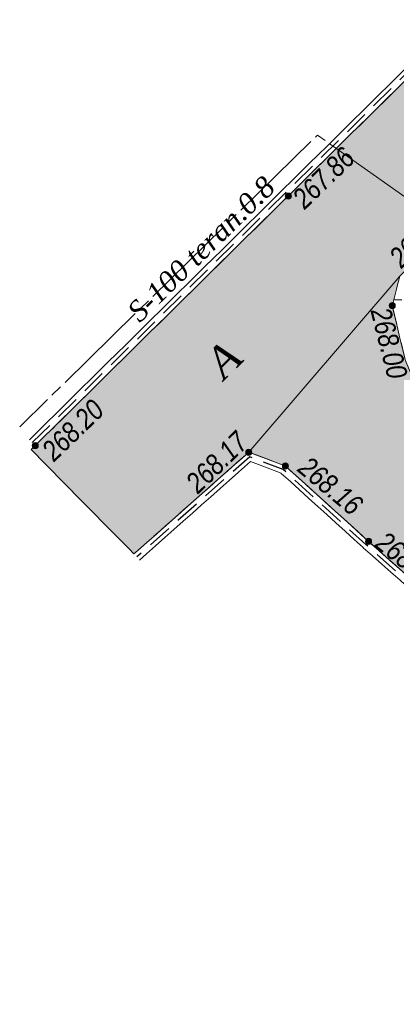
# Model space of a CAD drawing. Header units: inches. Extents: x -416310 to 1286511, y -34262 to 944600.
# Tile 5 of 84: x 35912 to 54296, y 95990 to 144023. Entities that reach past the tile are written whole.
import ezdxf
from ezdxf.enums import TextEntityAlignment as Align

# ---------------------------------------------------------------- set-up
doc = ezdxf.new("R2010")
doc.units = ezdxf.units.IN
doc.header["$MEASUREMENT"] = 0
for name, pattern in [('Auto_Street_NotBorder_Line_m1', [3, 1.5, -1.5]), ('Commnctn_Waterpipes_Line_Unground_m1', [10, 8, -0.5, 1, -0.5]), ('Hydrotech_Tray_Gutter_m1', [1, 1, 0]), ('Hydrotech_Tray_Water_m1', [3, 2, -1]), ('Relef_Horizontal_Bold_m1', [1, 1, 0])]:
    doc.linetypes.add(name, pattern=pattern)
for name, color, linetype, lineweight, true_color in [('AUTO#_ROADS_EXIST_L', 7, 'Continuous', 15, 0x000000), ('AUTO#_ROADS_MTRAL_T', 7, 'Continuous', 15, 0x000000), ('COMMN_OBJCT_WATER_L', 7, 'Continuous', 15, 0x000000), ('COMMN_OBJCT_WATER_T', 7, 'Continuous', 15, 0x000000)]:
    doc.layers.add(name, color=color, linetype=linetype, lineweight=lineweight, true_color=true_color)
for name, color, linetype, true_color in [('HYDRO_TECHN_CNSTR_L', 7, 'Continuous', 0x000000), ('RELEF_HRZNT_BOLD#_L', 7, 'Continuous', 0x000000), ('RELEF_POINT_PICKT_B', 7, 'Continuous', 0x000000), ('RELEF_POINT_PICKT_T', 7, 'Continuous', 0x000000)]:
    doc.layers.add(name, color=color, linetype=linetype, true_color=true_color)
doc.layers.add('Штрих Железобетона', color=7, linetype='Continuous')
doc.styles.add('БМ-431 (Times New Roman К)', font='timesi.ttf', dxfattribs={"height": 1})
doc.styles.add('Д-431 (Arial Narrow К)', font='ARIALNI.TTF', dxfattribs={"height": 1})
doc.linetypes.add('Auto_Material_Border_Line_m1', pattern='A,0,[3,Topography.shx,S=0.5,R=0,X=0,Y=0],-0.5', length=0.5)

# ---------------------------------------------------------------- blocks, each defined once
blk = doc.blocks.new('PointHight_m1')
at = {"layer": 'RELEF_POINT_PICKT_B', "linetype": 'Continuous', "lineweight": 15, "true_color": 0x000000}
h = blk.add_hatch(color=18, dxfattribs=at)
edge = h.paths.add_edge_path()
edge.add_arc((0, 0), 0.3, 0, 360)
at = {"layer": 'RELEF_POINT_PICKT_B', "color": 18, "linetype": 'Continuous', "lineweight": 15, "true_color": 0x000000}
blk.add_circle((0, 0), 0.3, dxfattribs=at)
blk.add_point((0, 0), dxfattribs=at)
blk = doc.blocks.new('55653')
at = {"layer": 'AUTO#_ROADS_EXIST_L', "color": 18, "linetype": 'Auto_Material_Border_Line_m1', "lineweight": 15, "ltscale": 600, "true_color": 0x000000, "flags": 128}
blk.add_lwpolyline([(-188871, 135209), (-196245, 126626)], dxfattribs=at)
at = {"layer": 'AUTO#_ROADS_EXIST_L', "color": 18, "linetype": 'Auto_Street_NotBorder_Line_m1', "lineweight": 15, "ltscale": 600, "true_color": 0x000000, "flags": 128}
blk.add_lwpolyline([(-131140, 77117), (-132005, 77889), (-160447, 102695), (-187247, 127742), (-188621, 131147), (-189246, 133771), (-188871, 135209)], dxfattribs=at)
at = {"layer": 'COMMN_OBJCT_WATER_L', "color": 5, "linetype": 'Commnctn_Waterpipes_Line_Unground_m1', "lineweight": 15, "ltscale": 600, "true_color": 0x0000ff, "flags": 128}
blk.add_lwpolyline([(-87356, 227895), (-97730, 216411), (-103152, 220644), (-107568, 215881), (-172624, 144790), (-185238, 136705), (-192897, 142088), (-207430, 127858)], dxfattribs=at)
at = {"layer": 'HYDRO_TECHN_CNSTR_L', "color": 18, "linetype": 'Hydrotech_Tray_Gutter_m1', "lineweight": 15, "ltscale": 600, "true_color": 0x000000, "flags": 128}
for points in [[(-206954, 127230), (-184471, 149402), (-162681, 172615), (-144371, 192121), (-123632, 214643), (-112445, 226660), (-110616, 232532), (-111258, 235458)], [(-206674, 126945), (-184185, 149122), (-162390, 172341), (-144078, 191848), (-123339, 214371), (-112091, 226454), (-110203, 232514), (-110867, 235544)], [(-131163, 65078), (-133071, 70629), (-135391, 72924), (-145656, 82257), (-163294, 98234), (-190403, 122271), (-194460, 125947), (-196245, 126626), (-201852, 121658)], [(-131542, 64948), (-133419, 70411), (-135666, 72634), (-145924, 81961), (-163561, 97937), (-190670, 121974), (-194673, 125600), (-196161, 126166), (-201587, 121359)]]:
    blk.add_lwpolyline(points, dxfattribs=at)
at = {"layer": 'HYDRO_TECHN_CNSTR_L', "color": 3, "linetype": 'Hydrotech_Tray_Water_m1', "lineweight": 25, "ltscale": 600, "true_color": 0x00ff00, "flags": 128}
for points in [[(-206814, 127088), (-184328, 149262), (-162535, 172478), (-144224, 191985), (-123485, 214507), (-112268, 226557), (-110409, 232523), (-111062, 235501)], [(-131352, 65013), (-133245, 70520), (-135528, 72779), (-145790, 82109), (-163427, 98085), (-190536, 122122), (-194567, 125774), (-196203, 126396), (-201720, 121509)]]:
    blk.add_lwpolyline(points, dxfattribs=at)
at = {"layer": 'RELEF_HRZNT_BOLD#_L', "color": 34, "linetype": 'Relef_Horizontal_Bold_m1', "lineweight": 30, "ltscale": 600, "true_color": 0xa55200}
blk.add_lwpolyline([(-188778, 134034), (-189174, 134048)], dxfattribs=at)
at = {"layer": 'RELEF_POINT_PICKT_B', "color": 18, "true_color": 0x000000, "xscale": 500, "yscale": 500, "zscale": 500}
for p in [(-194320, 139116, -85391), (-189246, 133771, -85247), (-206674, 126945, -85049), (-196249, 126616, -85075), (-194460, 125947, -85082), (-190403, 122271, -85121)]:
    blk.add_blockref('PointHight_m1', p, dxfattribs=at)
at = {"layer": 'AUTO#_ROADS_MTRAL_T', "color": 18, "true_color": 0x000000, "style": 'БМ-431 (Times New Roman К)'}
blk.add_text('A', height=1500, rotation=44.9282, dxfattribs=at).set_placement((-196953, 130599), align=Align.CENTER)
at = {"layer": 'COMMN_OBJCT_WATER_T', "color": 18, "linetype": 'Continuous', "true_color": 0x000000, "style": 'БМ-431 (Times New Roman К)'}
blk.add_text('S-100 teran.0.8', height=1000, rotation=44.3961, dxfattribs=at).set_placement((-198572, 136532), align=Align.MIDDLE)
at = {"layer": 'RELEF_POINT_PICKT_T', "color": 18, "true_color": 0x000000, "style": 'Д-431 (Arial Narrow К)'}
for s, rotation, p in [('267.86', 44.0454, (-193863, 138789)), ('267.96', 44.0454, (-189142, 135912)), ('268.00', 284.2885, (-189827, 133645)), ('268.20', 44.0454, (-206098, 126483)), ('268.17', 44.0454, (-199071, 124914)), ('268.16', 320.1384, (-193598, 126106)), ('268.13', 321.6603, (-189834, 122433))]:
    blk.add_text(s, height=1000, rotation=rotation, dxfattribs=at).set_placement(p, align=Align.MIDDLE_LEFT)

msp = doc.modelspace()

# ---------------------------------------------------------------- hatches: boundary and pattern name
at = {"layer": 'Штрих Железобетона', "true_color": 0x969696}
h = msp.add_hatch(dxfattribs=at)
h.set_pattern_fill('ANSI33', color=252, scale=100, angle=49.68473873)
h.set_pattern_definition([(94.68474, (243342.1, -3697.8), (-632.8786, -51.8624), []), (94.68474, (243632.6, -3355.43), (-632.8786, -51.8624), [317.5, -158.75])])
h.paths.add_polyline_path([(219726.7522, 150330.807), (211529.5591, 157870.6175), (208830.5591, 157752.6175), (207075.5591, 157175.6175), (203463.5591, 153141.6175), (191779.5591, 139723.6175), (183637.5591, 130540.6175), (171212.5591, 116269.6175), (157295.5591, 100588.6175), (140749.5591, 81506.6175), (124845.7974, 63964.093), (125043.5591, 63211.6175), (120034.1209, 57835.065), (110270.994, 66931.5595), (107951.5591, 69226.6175), (97686.5591, 78559.6175), (80048.5591, 94536.6175), (52939.5591, 118573.6175), (48881.9647, 122249.2167), (47097.616, 122928.6015), (41489.6623, 117960.5956), (36469.6365, 123051.1849), (59157.5591, 145424.6175), (80952.5591, 168643.6175), (99264.5591, 188150.6175), (120003.5591, 210673.6175), (131251.5591, 222756.6175), (133139.4069, 228816.5456), (132475.065, 231845.9707), (150627.1986, 229675.4977), (149362.6111, 225950.2987), (152290.5591, 220690.6175), (167284.5591, 206772.6175), (215675.5591, 161886.6175), (223692.3005, 154846.4072)])
h.paths.add_polyline_path([(119804.5591, 66001.6175), (121117.5591, 66248.6175), (137816.5591, 84927.6175), (154876.5591, 104590.6175), (166715.5591, 118096.6175), (179953.5591, 133071.6175), (187343.5591, 141567.6175), (200379.5591, 156555.6175), (203698.5591, 160463.6175), (204310.1718, 162200.1597), (204296.5591, 164030.6175), (163664.5591, 201497.6175), (148503.5591, 215808.6175), (144959.2842, 219671.5143), (143828.011, 220534.9435), (140869.474, 220658.1505), (136554.5591, 219263.6175), (126303.5591, 208135.6175), (104005.5591, 184028.6175), (86585.5591, 165468.6175), (64731.5591, 142170.6175), (54470.9689, 131510.8251), (54095.8361, 130073.5887), (54721.059, 127449.07), (56095.5591, 124044.6175), (82895.5591, 98997.6175), (111337.5591, 74191.6175), (112202.5591, 73419.6175)], flags=16)

# ---------------------------------------------------------------- next in the draw order: block references
msp.add_blockref('55653', (243342.1189, -3697.8051))

# ---------------------------------------------------------------- next in the draw order: linework, layer by layer
at = {"layer": 'HYDRO_TECHN_CNSTR_L', "color": 18, "linetype": 'Hydrotech_Tray_Gutter_m1', "lineweight": 15, "ltscale": 600, "true_color": 0x000000, "flags": 128}
msp.add_lwpolyline([(219726.7522, 150330.807), (211529.5591, 157870.6175), (208830.5591, 157752.6175), (207075.5591, 157175.6175), (203463.5591, 153141.6175), (191779.5591, 139723.6175), (183637.5591, 130540.6175), (171212.5591, 116269.6175), (157295.5591, 100588.6175), (140749.5591, 81506.6175), (124845.7974, 63964.093), (124845.7974, 63964.093), (125043.5591, 63211.6175), (120034.1209, 57835.065), (110270.994, 66931.5595), (107951.5591, 69226.6175), (97686.5591, 78559.6175), (80048.5591, 94536.6175), (52939.5591, 118573.6175), (48881.9647, 122249.2167), (47097.616, 122928.6015), (41489.6623, 117960.5956), (36469.6365, 123051.1849), (59157.5591, 145424.6175), (80952.5591, 168643.6175), (99264.5591, 188150.6175), (120003.5591, 210673.6175), (131251.5591, 222756.6175), (133139.4069, 228816.5456), (132475.065, 231845.9707), (150627.1986, 229675.4977), (149362.6111, 225950.2987), (152290.5591, 220690.6175), (167284.5591, 206772.6175), (215675.5591, 161886.6175), (223692.3005, 154846.4072), (219726.7522, 150330.807)], dxfattribs=at)
at = {"layer": 'HYDRO_TECHN_CNSTR_L', "color": 18, "linetype": 'Hydrotech_Tray_Gutter_m1', "lineweight": 15, "ltscale": 600, "true_color": 0x000000, "elevation": 85038.4, "flags": 128}
msp.add_lwpolyline([(119804.5591, 66001.6175), (121117.5591, 66248.6175), (137816.5591, 84927.6175), (154876.5591, 104590.6175), (166715.5591, 118096.6175), (179953.5591, 133071.6175), (187343.5591, 141567.6175), (200379.5591, 156555.6175), (203698.5591, 160463.6175), (204310.1718, 162200.1597), (204296.5591, 164030.6175), (163664.5591, 201497.6175), (148503.5591, 215808.6175), (144959.2842, 219671.5143), (143828.011, 220534.9435), (140869.474, 220658.1505), (136554.5591, 219263.6175), (126303.5591, 208135.6175), (104005.5591, 184028.6175), (86585.5591, 165468.6175), (64731.5591, 142170.6175), (54470.9689, 131510.8251), (54095.8361, 130073.5887), (54721.059, 127449.07), (56095.5591, 124044.6175), (82895.5591, 98997.6175), (111337.5591, 74191.6175), (112202.5591, 73419.6175), (119804.5591, 66001.6175)], dxfattribs=at)

doc.saveas('drawing.dxf')
